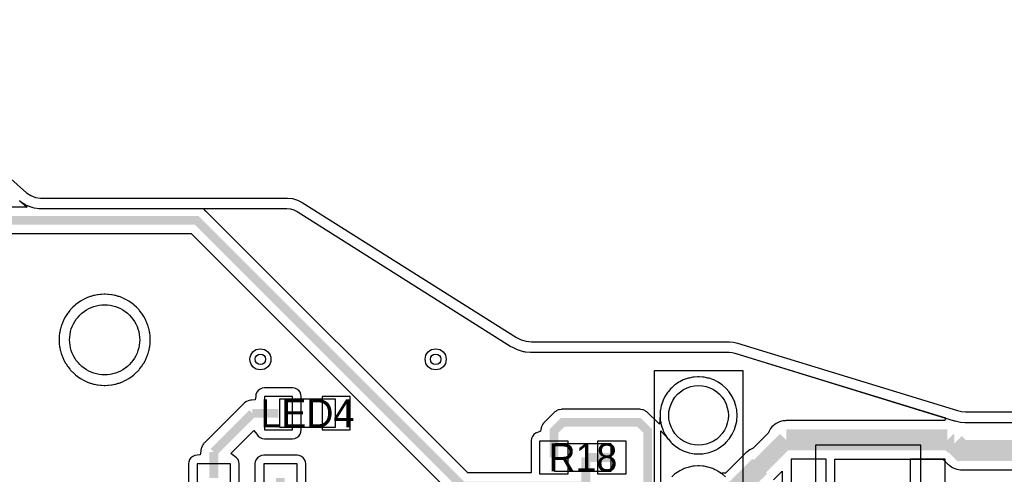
# Model space of a CAD drawing. Header units: millimetres. Extents: x -74 to 74, y -32 to 26.
# Tile 15 of 16: x 13 to 41, y 12 to 25. Entities that reach past the tile are written whole.
import ezdxf
from ezdxf.enums import TextEntityAlignment as Align

# ---------------------------------------------------------------- set-up
doc = ezdxf.new("R2010")
doc.units = ezdxf.units.MM
for name, color, linetype in [('COBRE_BAIXO', 7, 'Continuous'), ('COBRE_CIMA', 7, 'Continuous'), ('CONTORNO', 7, 'Continuous'), ('CORPOS_BAIXO', 7, 'Continuous'), ('CORPOS_CIMA', 7, 'Continuous'), ('FUROS', 7, 'Continuous'), ('PADS_BAIXO', 7, 'Continuous'), ('PADS_CIMA', 7, 'Continuous'), ('PLANO_GND_BAIXO', 7, 'Continuous'), ('PLANO_GND_CIMA', 7, 'Continuous'), ('REFS_BAIXO', 7, 'Continuous'), ('REFS_CIMA', 7, 'Continuous'), ('VIAS', 7, 'Continuous')]:
    doc.layers.add(name, color=color, linetype=linetype)

msp = doc.modelspace()

# ---------------------------------------------------------------- linework, layer by layer
at = {"layer": 'COBRE_BAIXO', "const_width": 0.25}
for points in [[(29.283, 12.2), (29.283, 11.458), (29.208, 11.383), (25.761, 11.383), (18.181, 18.963), (11.646, 18.963), (9.643, 20.966), (-3.765, 20.966), (-5.002, 22.203), (-5.002, 23.679), (-5.886, 24.563), (-6.694, 24.563), (-7.612, 23.645), (-7.612, 21.301), (-11.67, 17.243), (-18.019, 17.243), (-18.279, 16.983), (-24.104, 16.983), (-28.846, 12.241), (-28.846, -19.341)], [(32.5, 5.78), (31.05, 7.23), (31.05, 12.95), (30.8, 13.2), (28.625, 13.2), (28.375, 12.95), (28.375, 12.2)], [(30.025, 12.2), (29.283, 12.2)]]:
    msp.add_lwpolyline(points, dxfattribs=at)
at = {"layer": 'COBRE_CIMA'}
for points, const_width in [([(18.67, 12.357), (19.773, 13.46)], 0.25), ([(20.515, 13.46), (19.773, 13.46)], 0.25), ([(34.25, 11.95), (35, 12.7)], 0.5), ([(35, 12.7), (39.6, 12.7)], 0.6), ([(39.6, 12.7), (39.7, 12.6), (39.8, 12.6)], 0.5), ([(39.8, 12.6), (40, 12.4), (44, 12.4)], 0.6), ([(18.67, 11.615), (18.67, 12.357)], 0.25), ([(33.2, 11.2), (33.5, 11.2), (34.25, 11.95)], 0.6), ([(20.57, 11.615), (20.57, 10.873)], 0.25)]:
    msp.add_lwpolyline(points, dxfattribs=dict(at, const_width=const_width))
at = {"layer": 'CONTORNO'}
msp.add_lwpolyline([(11.001, 21.821), (13.33, 19.752), (13.449, 19.669), (13.584, 19.618), (13.728, 19.6), (20.769, 19.6), (20.918, 19.586), (21.062, 19.544), (21.196, 19.477), (27.304, 15.623), (27.438, 15.556), (27.582, 15.514), (27.731, 15.5), (33.38, 15.5), (33.499, 15.491), (33.615, 15.465), (39.885, 13.535), (40.001, 13.509), (40.12, 13.5), (49.5, 13.5)], dxfattribs=at)
at = {"layer": 'CORPOS_BAIXO'}
msp.add_lwpolyline([(30, 11.8), (28.4, 11.8), (28.4, 12.6), (30, 12.6)], close=True, dxfattribs=at)
at = {"layer": 'CORPOS_CIMA'}
for points in [[(31.23, -0.57), (33.77, -0.57), (33.77, 14.67), (31.23, 14.67)], [(22.14, 13.86), (20.54, 13.86), (20.54, 13.06), (22.14, 13.06)], [(35.84, 10.05), (38.84, 10.05), (38.84, 12.55), (35.84, 12.55)]]:
    msp.add_lwpolyline(points, close=True, dxfattribs=at)
at = {"layer": 'FUROS'}
msp.add_lwpolyline([(16.556, 15.556), (16.553, 15.478), (16.544, 15.4), (16.528, 15.323), (16.507, 15.247), (16.48, 15.173), (16.447, 15.102), (16.409, 15.034), (16.365, 14.968), (16.316, 14.907), (16.263, 14.849), (16.205, 14.796), (16.144, 14.747), (16.078, 14.703), (16.01, 14.665), (15.939, 14.632), (15.865, 14.605), (15.789, 14.584), (15.712, 14.568), (15.634, 14.559), (15.556, 14.556), (15.478, 14.559), (15.4, 14.568), (15.323, 14.584), (15.247, 14.605), (15.173, 14.632), (15.102, 14.665), (15.034, 14.703), (14.968, 14.747), (14.907, 14.796), (14.849, 14.849), (14.796, 14.907), (14.747, 14.968), (14.703, 15.034), (14.665, 15.102), (14.632, 15.173), (14.605, 15.247), (14.584, 15.323), (14.568, 15.4), (14.559, 15.478), (14.556, 15.556), (14.559, 15.634), (14.568, 15.712), (14.584, 15.789), (14.605, 15.865), (14.632, 15.939), (14.665, 16.01), (14.703, 16.078), (14.747, 16.144), (14.796, 16.205), (14.849, 16.263), (14.907, 16.316), (14.968, 16.365), (15.034, 16.409), (15.102, 16.447), (15.173, 16.48), (15.247, 16.507), (15.323, 16.528), (15.4, 16.544), (15.478, 16.553), (15.556, 16.556), (15.634, 16.553), (15.712, 16.544), (15.789, 16.528), (15.865, 16.507), (15.939, 16.48), (16.01, 16.447), (16.078, 16.409), (16.144, 16.365), (16.205, 16.316), (16.263, 16.263), (16.316, 16.205), (16.365, 16.144), (16.409, 16.078), (16.447, 16.01), (16.48, 15.939), (16.507, 15.865), (16.528, 15.789), (16.544, 15.712), (16.553, 15.634)], close=True, dxfattribs=at)
at = {"layer": 'PADS_BAIXO'}
for points in [[(33.35, 13.4), (33.343, 13.289), (33.321, 13.18), (33.285, 13.075), (33.236, 12.975), (33.174, 12.883), (33.101, 12.799), (33.017, 12.726), (32.925, 12.664), (32.825, 12.615), (32.72, 12.579), (32.611, 12.557), (32.5, 12.55), (32.389, 12.557), (32.28, 12.579), (32.175, 12.615), (32.075, 12.664), (31.983, 12.726), (31.899, 12.799), (31.826, 12.883), (31.764, 12.975), (31.715, 13.075), (31.679, 13.18), (31.657, 13.289), (31.65, 13.4), (31.657, 13.511), (31.679, 13.62), (31.715, 13.725), (31.764, 13.825), (31.826, 13.917), (31.899, 14.001), (31.983, 14.074), (32.075, 14.136), (32.175, 14.185), (32.28, 14.221), (32.389, 14.243), (32.5, 14.25), (32.611, 14.243), (32.72, 14.221), (32.825, 14.185), (32.925, 14.136), (33.017, 14.074), (33.101, 14.001), (33.174, 13.917), (33.236, 13.825), (33.285, 13.725), (33.321, 13.62), (33.343, 13.511)], [(28.775, 11.725), (27.975, 11.725), (27.975, 12.675), (28.775, 12.675)], [(30.425, 11.725), (29.625, 11.725), (29.625, 12.675), (30.425, 12.675)]]:
    msp.add_lwpolyline(points, close=True, dxfattribs=at)
at = {"layer": 'PADS_CIMA'}
for points in [[(33.35, 13.4), (33.343, 13.289), (33.321, 13.18), (33.285, 13.075), (33.236, 12.975), (33.174, 12.883), (33.101, 12.799), (33.017, 12.726), (32.925, 12.664), (32.825, 12.615), (32.72, 12.579), (32.611, 12.557), (32.5, 12.55), (32.389, 12.557), (32.28, 12.579), (32.175, 12.615), (32.075, 12.664), (31.983, 12.726), (31.899, 12.799), (31.826, 12.883), (31.764, 12.975), (31.715, 13.075), (31.679, 13.18), (31.657, 13.289), (31.65, 13.4), (31.657, 13.511), (31.679, 13.62), (31.715, 13.725), (31.764, 13.825), (31.826, 13.917), (31.899, 14.001), (31.983, 14.074), (32.075, 14.136), (32.175, 14.185), (32.28, 14.221), (32.389, 14.243), (32.5, 14.25), (32.611, 14.243), (32.72, 14.221), (32.825, 14.185), (32.925, 14.136), (33.017, 14.074), (33.101, 14.001), (33.174, 13.917), (33.236, 13.825), (33.285, 13.725), (33.321, 13.62), (33.343, 13.511)], [(20.915, 13.935), (20.115, 13.935), (20.115, 12.985), (20.915, 12.985)], [(22.565, 13.935), (21.765, 13.935), (21.765, 12.985), (22.565, 12.985)], [(35.14, 10.45), (36.14, 10.45), (36.14, 12.15), (35.14, 12.15)], [(38.54, 10.45), (39.54, 10.45), (39.54, 12.15), (38.54, 12.15)], [(19.145, 11.215), (19.145, 12.015), (18.195, 12.015), (18.195, 11.215)], [(20.095, 12.015), (20.095, 11.215), (21.045, 11.215), (21.045, 12.015)]]:
    msp.add_lwpolyline(points, close=True, dxfattribs=at)
at = {"layer": 'PLANO_GND_BAIXO'}
for points in [[(13.131, 19.528), (13.344, 19.338), (11.801, 19.338)], [(31.425, 11.3), (31.425, 12.95), (31.425, 12.96), (31.638, 12.718), (31.711, 12.634), (31.734, 12.611), (31.818, 12.538), (31.844, 12.518), (31.936, 12.456), (31.964, 12.44), (32.064, 12.39), (32.094, 12.378), (32.2, 12.342), (32.231, 12.334), (32.34, 12.312), (32.373, 12.308), (32.484, 12.301), (32.516, 12.301), (32.627, 12.308), (32.66, 12.312), (32.769, 12.334), (32.8, 12.342), (32.906, 12.378), (32.936, 12.39), (33.036, 12.44), (33.064, 12.456), (33.156, 12.518), (33.182, 12.538), (33.266, 12.611), (33.289, 12.634), (33.362, 12.718), (33.382, 12.744), (33.444, 12.836), (33.46, 12.864), (33.51, 12.964), (33.522, 12.994), (33.558, 13.1), (33.566, 13.131), (33.588, 13.24), (33.592, 13.273), (33.599, 13.384), (33.599, 13.416), (33.592, 13.527), (33.588, 13.56), (33.566, 13.669), (33.558, 13.7), (33.522, 13.806), (33.51, 13.836), (33.46, 13.936), (33.444, 13.964), (33.382, 14.056), (33.362, 14.082), (33.289, 14.166), (33.266, 14.189), (33.182, 14.262), (33.156, 14.282), (33.064, 14.344), (33.036, 14.36), (32.936, 14.41), (32.906, 14.422), (32.8, 14.458), (32.769, 14.466), (32.66, 14.488), (32.627, 14.492), (32.516, 14.499), (32.484, 14.499), (32.373, 14.492), (32.34, 14.488), (32.231, 14.466), (32.2, 14.458), (32.094, 14.422), (32.064, 14.41), (31.964, 14.36), (31.936, 14.344), (31.844, 14.282), (31.818, 14.262), (31.734, 14.189), (31.711, 14.166), (31.638, 14.082), (31.618, 14.056), (31.556, 13.964), (31.54, 13.936), (31.49, 13.836), (31.478, 13.806), (31.442, 13.7), (31.434, 13.669), (31.412, 13.56), (31.408, 13.527), (31.401, 13.416), (31.383, 13.147), (31.315, 13.215), (31.065, 13.465), (31.047, 13.482), (31.028, 13.497), (30.987, 13.524), (30.966, 13.536), (30.92, 13.555), (30.897, 13.562), (30.849, 13.571), (30.825, 13.574), (30.8, 13.575), (28.625, 13.575), (28.6, 13.574), (28.576, 13.571), (28.528, 13.562), (28.505, 13.555), (28.459, 13.536), (28.438, 13.524), (28.397, 13.497), (28.378, 13.482), (28.36, 13.465), (28.11, 13.215), (28.093, 13.197), (28.078, 13.178), (28.051, 13.137), (28.039, 13.116), (28.02, 13.07), (28.013, 13.047), (28.004, 12.999), (27.994, 12.951), (27.91, 12.916), (27.85, 12.892), (27.798, 12.852), (27.758, 12.8), (27.734, 12.74), (27.725, 12.675), (27.725, 11.758), (25.916, 11.758), (18.446, 19.228), (18.374, 19.3), (20.755, 19.3), (20.861, 19.29), (20.952, 19.264), (21.049, 19.215), (27.144, 15.369), (27.17, 15.355), (27.304, 15.288), (27.328, 15.277), (27.354, 15.268), (27.498, 15.226), (27.526, 15.219), (27.554, 15.215), (27.703, 15.201), (27.731, 15.2), (33.369, 15.2), (33.455, 15.193), (33.538, 15.175), (39.797, 13.248), (39.819, 13.242), (39.935, 13.216), (39.978, 13.21), (40.097, 13.201), (40.12, 13.2), (49.47, 13.2)], [(11.646, 18.588), (18.026, 18.588), (25.496, 11.118)], [(33.266, 11.649), (33.182, 11.722), (33.156, 11.742), (33.064, 11.804), (33.036, 11.82), (32.936, 11.87), (32.906, 11.882), (32.8, 11.918), (32.769, 11.926), (32.66, 11.948), (32.627, 11.952), (32.516, 11.959), (32.484, 11.959), (32.373, 11.952), (32.34, 11.948), (32.231, 11.926), (32.2, 11.918), (32.094, 11.882), (32.064, 11.87), (31.964, 11.82), (31.936, 11.804), (31.844, 11.742), (31.818, 11.722), (31.734, 11.649)]]:
    msp.add_lwpolyline(points, dxfattribs=at)
msp.add_lwpolyline([(16.838, 15.341), (16.842, 15.364), (16.851, 15.442), (16.853, 15.466), (16.856, 15.544), (16.856, 15.568), (16.853, 15.646), (16.851, 15.67), (16.842, 15.748), (16.838, 15.771), (16.823, 15.848), (16.817, 15.871), (16.796, 15.946), (16.789, 15.969), (16.761, 16.043), (16.752, 16.064), (16.719, 16.136), (16.709, 16.157), (16.67, 16.225), (16.658, 16.245), (16.614, 16.31), (16.601, 16.33), (16.552, 16.391), (16.537, 16.409), (16.483, 16.467), (16.467, 16.483), (16.409, 16.537), (16.391, 16.552), (16.33, 16.601), (16.31, 16.614), (16.245, 16.658), (16.225, 16.67), (16.157, 16.709), (16.136, 16.719), (16.064, 16.752), (16.043, 16.761), (15.969, 16.789), (15.946, 16.796), (15.871, 16.817), (15.848, 16.823), (15.771, 16.838), (15.748, 16.842), (15.67, 16.851), (15.646, 16.853), (15.568, 16.856), (15.544, 16.856), (15.466, 16.853), (15.442, 16.851), (15.364, 16.842), (15.341, 16.838), (15.264, 16.823), (15.241, 16.817), (15.166, 16.796), (15.143, 16.789), (15.069, 16.761), (15.048, 16.752), (14.976, 16.719), (14.955, 16.709), (14.887, 16.67), (14.867, 16.658), (14.802, 16.614), (14.782, 16.601), (14.721, 16.552), (14.703, 16.537), (14.645, 16.483), (14.629, 16.467), (14.575, 16.409), (14.56, 16.391), (14.511, 16.33), (14.498, 16.31), (14.454, 16.245), (14.442, 16.225), (14.403, 16.157), (14.393, 16.136), (14.36, 16.064), (14.351, 16.043), (14.323, 15.969), (14.316, 15.946), (14.295, 15.871), (14.289, 15.848), (14.274, 15.771), (14.27, 15.748), (14.261, 15.67), (14.259, 15.646), (14.256, 15.568), (14.256, 15.544), (14.259, 15.466), (14.261, 15.442), (14.27, 15.364), (14.274, 15.341), (14.289, 15.264), (14.295, 15.241), (14.316, 15.166), (14.323, 15.143), (14.351, 15.069), (14.36, 15.048), (14.393, 14.976), (14.403, 14.955), (14.442, 14.887), (14.454, 14.867), (14.498, 14.802), (14.511, 14.782), (14.56, 14.721), (14.575, 14.703), (14.629, 14.645), (14.645, 14.629), (14.703, 14.575), (14.721, 14.56), (14.782, 14.511), (14.802, 14.498), (14.867, 14.454), (14.887, 14.442), (14.955, 14.403), (14.976, 14.393), (15.048, 14.36), (15.069, 14.351), (15.143, 14.323), (15.166, 14.316), (15.241, 14.295), (15.264, 14.289), (15.341, 14.274), (15.364, 14.27), (15.442, 14.261), (15.466, 14.259), (15.544, 14.256), (15.568, 14.256), (15.646, 14.259), (15.67, 14.261), (15.748, 14.27), (15.771, 14.274), (15.848, 14.289), (15.871, 14.295), (15.946, 14.316), (15.969, 14.323), (16.043, 14.351), (16.064, 14.36), (16.136, 14.393), (16.157, 14.403), (16.225, 14.442), (16.245, 14.454), (16.31, 14.498), (16.33, 14.511), (16.391, 14.56), (16.409, 14.575), (16.467, 14.629), (16.483, 14.645), (16.537, 14.703), (16.552, 14.721), (16.601, 14.782), (16.614, 14.802), (16.658, 14.867), (16.67, 14.887), (16.709, 14.955), (16.719, 14.976), (16.752, 15.048), (16.761, 15.069), (16.789, 15.143), (16.796, 15.166), (16.817, 15.241), (16.823, 15.264), (16.838, 15.341)], close=True, dxfattribs=at)
at = {"layer": 'PLANO_GND_CIMA'}
for points in [[(13.131, 19.528), (13.158, 19.506), (13.277, 19.423), (13.298, 19.41), (13.32, 19.398), (13.343, 19.388), (13.478, 19.337), (13.512, 19.327), (13.547, 19.32), (13.691, 19.302), (13.728, 19.3), (20.755, 19.3), (20.861, 19.29), (20.952, 19.264), (21.049, 19.215), (27.144, 15.369), (27.17, 15.355), (27.304, 15.288), (27.328, 15.277), (27.354, 15.268), (27.498, 15.226), (27.526, 15.219), (27.554, 15.215), (27.703, 15.201), (27.731, 15.2), (33.369, 15.2), (33.455, 15.193), (33.538, 15.175), (39.541, 13.327), (39.53, 13.25), (35, 13.25), (34.975, 13.249), (34.917, 13.243), (34.869, 13.233), (34.813, 13.216), (34.767, 13.198), (34.715, 13.17), (34.675, 13.143), (34.629, 13.105), (34.595, 13.071), (34.557, 13.025), (34.53, 12.985), (34.502, 12.933), (34.486, 12.893), (34.057, 12.464), (34.017, 12.448), (33.965, 12.42), (33.925, 12.393), (33.879, 12.355), (33.861, 12.339), (33.272, 11.75), (33.2, 11.75), (33.175, 11.749), (33.148, 11.747), (33.064, 11.804), (33.036, 11.82), (32.936, 11.87), (32.906, 11.882), (32.8, 11.918), (32.769, 11.926), (32.66, 11.948), (32.627, 11.952), (32.516, 11.959), (32.484, 11.959), (32.373, 11.952), (32.34, 11.948), (32.231, 11.926), (32.2, 11.918), (32.094, 11.882), (32.064, 11.87), (31.964, 11.82), (31.936, 11.804), (31.844, 11.742), (31.818, 11.722), (31.734, 11.649)], [(19.395, 11.248), (19.395, 12.015), (19.386, 12.08), (19.362, 12.14), (19.322, 12.192), (19.27, 12.232), (19.16, 12.316), (19.199, 12.355), (19.814, 12.97), (19.898, 12.86), (19.938, 12.808), (19.99, 12.768), (20.05, 12.744), (20.115, 12.735), (20.915, 12.735), (20.98, 12.744), (21.04, 12.768), (21.092, 12.808), (21.132, 12.86), (21.156, 12.92), (21.165, 12.985), (21.165, 13.935), (21.156, 14), (21.132, 14.06), (21.092, 14.112), (21.04, 14.152), (20.98, 14.176), (20.915, 14.185), (20.115, 14.185), (20.05, 14.176), (19.99, 14.152), (19.938, 14.112), (19.898, 14.06), (19.874, 14), (19.865, 13.935), (19.853, 13.844), (19.748, 13.834), (19.724, 13.831), (19.676, 13.822), (19.653, 13.815), (19.607, 13.796), (19.586, 13.784), (19.545, 13.757), (19.526, 13.742), (19.508, 13.725), (18.405, 12.622), (18.388, 12.604), (18.373, 12.585), (18.355, 12.558), (18.346, 12.544), (18.337, 12.528), (18.334, 12.523), (18.315, 12.477), (18.308, 12.454), (18.299, 12.406), (18.296, 12.382), (18.286, 12.277), (18.195, 12.265), (18.13, 12.256), (18.07, 12.232), (18.018, 12.192), (17.978, 12.14), (17.954, 12.08), (17.945, 12.015), (17.945, 11.248)], [(21.295, 11.215), (21.295, 12.015), (21.286, 12.08), (21.262, 12.14), (21.222, 12.192), (21.17, 12.232), (21.11, 12.256), (21.045, 12.265), (20.095, 12.265), (20.03, 12.256), (19.97, 12.232), (19.918, 12.192), (19.878, 12.14), (19.854, 12.08), (19.845, 12.015), (19.845, 11.248)], [(36.39, 10.45), (36.39, 12.15), (39.472, 12.15), (39.611, 12.011), (39.629, 11.995), (39.65, 11.977), (39.675, 11.957), (39.715, 11.93), (39.743, 11.915), (39.767, 11.902), (39.813, 11.884), (39.869, 11.867), (39.917, 11.857), (39.975, 11.851), (40, 11.85), (42.98, 11.85)], [(34.639, 11.561), (34.89, 11.812), (34.89, 10.45)]]:
    msp.add_lwpolyline(points, dxfattribs=at)
for points in [[(16.838, 15.341), (16.842, 15.364), (16.851, 15.442), (16.853, 15.466), (16.856, 15.544), (16.856, 15.568), (16.853, 15.646), (16.851, 15.67), (16.842, 15.748), (16.838, 15.771), (16.823, 15.848), (16.817, 15.871), (16.796, 15.946), (16.789, 15.969), (16.761, 16.043), (16.752, 16.064), (16.719, 16.136), (16.709, 16.157), (16.67, 16.225), (16.658, 16.245), (16.614, 16.31), (16.601, 16.33), (16.552, 16.391), (16.537, 16.409), (16.483, 16.467), (16.467, 16.483), (16.409, 16.537), (16.391, 16.552), (16.33, 16.601), (16.31, 16.614), (16.245, 16.658), (16.225, 16.67), (16.157, 16.709), (16.136, 16.719), (16.064, 16.752), (16.043, 16.761), (15.969, 16.789), (15.946, 16.796), (15.871, 16.817), (15.848, 16.823), (15.771, 16.838), (15.748, 16.842), (15.67, 16.851), (15.646, 16.853), (15.568, 16.856), (15.544, 16.856), (15.466, 16.853), (15.442, 16.851), (15.364, 16.842), (15.341, 16.838), (15.264, 16.823), (15.241, 16.817), (15.166, 16.796), (15.143, 16.789), (15.069, 16.761), (15.048, 16.752), (14.976, 16.719), (14.955, 16.709), (14.887, 16.67), (14.867, 16.658), (14.802, 16.614), (14.782, 16.601), (14.721, 16.552), (14.703, 16.537), (14.645, 16.483), (14.629, 16.467), (14.575, 16.409), (14.56, 16.391), (14.511, 16.33), (14.498, 16.31), (14.454, 16.245), (14.442, 16.225), (14.403, 16.157), (14.393, 16.136), (14.36, 16.064), (14.351, 16.043), (14.323, 15.969), (14.316, 15.946), (14.295, 15.871), (14.289, 15.848), (14.274, 15.771), (14.27, 15.748), (14.261, 15.67), (14.259, 15.646), (14.256, 15.568), (14.256, 15.544), (14.259, 15.466), (14.261, 15.442), (14.27, 15.364), (14.274, 15.341), (14.289, 15.264), (14.295, 15.241), (14.316, 15.166), (14.323, 15.143), (14.351, 15.069), (14.36, 15.048), (14.393, 14.976), (14.403, 14.955), (14.442, 14.887), (14.454, 14.867), (14.498, 14.802), (14.511, 14.782), (14.56, 14.721), (14.575, 14.703), (14.629, 14.645), (14.645, 14.629), (14.703, 14.575), (14.721, 14.56), (14.782, 14.511), (14.802, 14.498), (14.867, 14.454), (14.887, 14.442), (14.955, 14.403), (14.976, 14.393), (15.048, 14.36), (15.069, 14.351), (15.143, 14.323), (15.166, 14.316), (15.241, 14.295), (15.264, 14.289), (15.341, 14.274), (15.364, 14.27), (15.442, 14.261), (15.466, 14.259), (15.544, 14.256), (15.568, 14.256), (15.646, 14.259), (15.67, 14.261), (15.748, 14.27), (15.771, 14.274), (15.848, 14.289), (15.871, 14.295), (15.946, 14.316), (15.969, 14.323), (16.043, 14.351), (16.064, 14.36), (16.136, 14.393), (16.157, 14.403), (16.225, 14.442), (16.245, 14.454), (16.31, 14.498), (16.33, 14.511), (16.391, 14.56), (16.409, 14.575), (16.467, 14.629), (16.483, 14.645), (16.537, 14.703), (16.552, 14.721), (16.601, 14.782), (16.614, 14.802), (16.658, 14.867), (16.67, 14.887), (16.709, 14.955), (16.719, 14.976), (16.752, 15.048), (16.761, 15.069), (16.789, 15.143), (16.796, 15.166), (16.817, 15.241), (16.823, 15.264), (16.838, 15.341)], [(33.51, 12.964), (33.522, 12.994), (33.558, 13.1), (33.566, 13.131), (33.588, 13.24), (33.592, 13.273), (33.599, 13.384), (33.599, 13.416), (33.592, 13.527), (33.588, 13.56), (33.566, 13.669), (33.558, 13.7), (33.522, 13.806), (33.51, 13.836), (33.46, 13.936), (33.444, 13.964), (33.382, 14.056), (33.362, 14.082), (33.289, 14.166), (33.266, 14.189), (33.182, 14.262), (33.156, 14.282), (33.064, 14.344), (33.036, 14.36), (32.936, 14.41), (32.906, 14.422), (32.8, 14.458), (32.769, 14.466), (32.66, 14.488), (32.627, 14.492), (32.516, 14.499), (32.484, 14.499), (32.373, 14.492), (32.34, 14.488), (32.231, 14.466), (32.2, 14.458), (32.094, 14.422), (32.064, 14.41), (31.964, 14.36), (31.936, 14.344), (31.844, 14.282), (31.818, 14.262), (31.734, 14.189), (31.711, 14.166), (31.638, 14.082), (31.618, 14.056), (31.556, 13.964), (31.54, 13.936), (31.49, 13.836), (31.478, 13.806), (31.442, 13.7), (31.434, 13.669), (31.412, 13.56), (31.408, 13.527), (31.401, 13.416), (31.401, 13.384), (31.408, 13.273), (31.412, 13.24), (31.434, 13.131), (31.442, 13.1), (31.478, 12.994), (31.49, 12.964), (31.54, 12.864), (31.556, 12.836), (31.618, 12.744), (31.638, 12.718), (31.711, 12.634), (31.734, 12.611), (31.818, 12.538), (31.844, 12.518), (31.936, 12.456), (31.964, 12.44), (32.064, 12.39), (32.094, 12.378), (32.2, 12.342), (32.231, 12.334), (32.34, 12.312), (32.373, 12.308), (32.484, 12.301), (32.516, 12.301), (32.627, 12.308), (32.66, 12.312), (32.769, 12.334), (32.8, 12.342), (32.906, 12.378), (32.936, 12.39), (33.036, 12.44), (33.064, 12.456), (33.156, 12.518), (33.182, 12.538), (33.266, 12.611), (33.289, 12.634), (33.362, 12.718), (33.382, 12.744), (33.444, 12.836), (33.46, 12.864), (33.51, 12.964)]]:
    msp.add_lwpolyline(points, close=True, dxfattribs=at)
at = {"layer": 'VIAS'}
for centre, radius in [((20, 15), 0.3), ((25, 15), 0.3), ((20, 15), 0.15), ((25, 15), 0.15)]:
    msp.add_circle(centre, radius, dxfattribs=at)

# ---------------------------------------------------------------- texts
at = {"layer": 'REFS_BAIXO'}
msp.add_text('R18', height=0.8, dxfattribs=at).set_placement((29.2, 12.2), align=Align.MIDDLE_CENTER)
at = {"layer": 'REFS_CIMA'}
msp.add_text('LED4', height=0.8, dxfattribs=at).set_placement((21.34, 13.46), align=Align.MIDDLE_CENTER)

doc.saveas('drawing.dxf')
